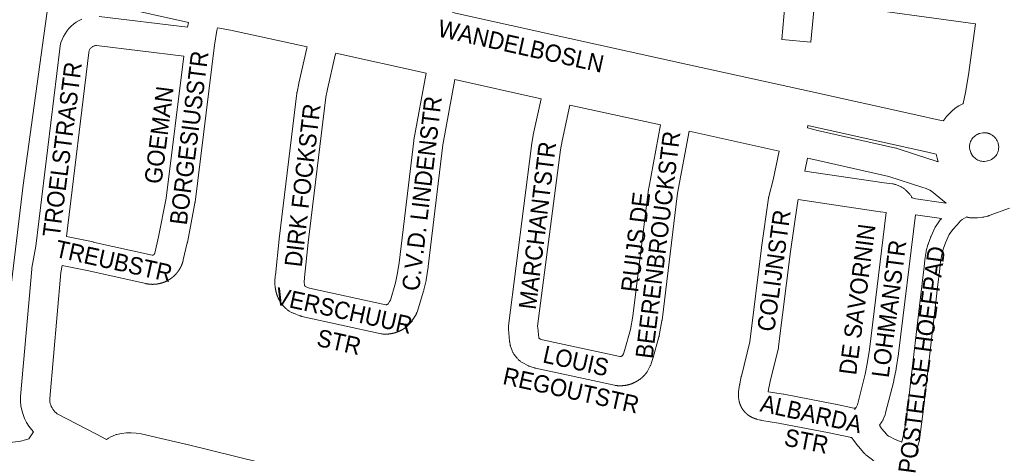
# Model space of a CAD drawing. Header units: metres. Extents: x 123819 to 142731, y 393440 to 405763.
# Tile 118 of 256: x 131731 to 132168, y 397424 to 397616. Entities that reach past the tile are written whole.
import ezdxf
from ezdxf.enums import TextEntityAlignment as Align

# ---------------------------------------------------------------- set-up
doc = ezdxf.new("R2010")
doc.units = ezdxf.units.M
doc.header["$MEASUREMENT"] = 0
for name, color, linetype, lineweight in [('gs-anno-wegen algemeen tekst', 7, 'Continuous', 0), ('gs-knt-aanvullende hoofdweg', 7, 'Continuous', 0), ('gs-knt-fietspaden', 7, 'Continuous', 0), ('gs-knt-wegen algemeen', 7, 'Continuous', 0), ('gs-symb-viaduct', 7, 'Continuous', 0), ('gs-vlk-plantopografie wegen algemeen', 7, 'Continuous', 0)]:
    doc.layers.add(name, color=color, linetype=linetype, lineweight=lineweight)
doc.styles.add('Style-Arial', font='arial.ttf')

# ---------------------------------------------------------------- blocks, each defined once
blk = doc.blocks.new('gg0-viaduct_61')
at = {"layer": 'gs-symb-viaduct', "linetype": 'Continuous'}
blk.add_hatch(color=7, dxfattribs=at).paths.add_polyline_path([(-5.576, -1.689), (-5.8, -1.4), (-4, 0), (4, 0), (5.8, -1.4), (5.576, -1.689), (3.875, -0.366), (-3.875, -0.366)])

msp = doc.modelspace()

# ---------------------------------------------------------------- linework, layer by layer
at = {"layer": 'gs-knt-aanvullende hoofdweg', "color": 7, "linetype": 'Continuous', "flags": 128}
for points in [[(131744.75, 397626.29), (131743.71, 397623.16), (131732.66, 397542.75), (131732.66, 397542.74), (131727.48, 397499.48), (131727.47, 397499.46), (131718.63, 397427.29)], [(131923.38, 397619.43), (131975.49, 397607.94), (132027.66, 397596.44), (132078.31, 397585.28), (132078.32, 397585.28), (132130.42, 397573.74), (132130.45, 397573.74), (132138.32, 397571.97), (132138.34, 397571.97), (132138.34, 397571.97), (132141.36, 397571.29), (132141.54, 397571.57), (132141.7, 397571.8), (132141.88, 397572.06), (132142, 397572.22), (132142.47, 397572.84), (132142.69, 397573.12), (132142.92, 397573.38), (132143.77, 397574.33), (132145.17, 397575.69), (132146.69, 397576.91), (132148.3, 397577.99), (132150.01, 397578.92), (132150.21, 397579)], [(132139.07, 397553.09), (132138.6, 397554.7), (132138.22, 397556.6), (132135.05, 397557.31), (132135.05, 397557.31), (132081.25, 397569.24)], [(132158.4, 397553.36), (132159.04, 397553.31), (132159.69, 397553.32), (132160.33, 397553.39), (132160.96, 397553.52), (132161.58, 397553.7), (132162.18, 397553.93), (132162.76, 397554.22), (132163.31, 397554.55), (132163.57, 397554.74), (132163.58, 397554.75), (132163.65, 397554.81), (132163.7, 397554.85), (132163.76, 397554.91), (132163.82, 397554.96), (132163.89, 397555.02), (132163.93, 397555.07), (132163.99, 397555.13), (132164.06, 397555.2), (132164.83, 397555.98), (132165.14, 397556.45), (132165.34, 397556.83), (132165.57, 397557.36), (132165.74, 397557.91), (132165.87, 397558.47), (132165.92, 397558.91), (132165.93, 397558.96), (132165.97, 397559.9), (132165.94, 397560.39), (132165.87, 397560.75), (132165.79, 397561.18), (132165.75, 397561.34), (132165.66, 397561.56), (132165.39, 397562.14), (132165.27, 397562.41), (132165.25, 397562.45), (132165.24, 397562.46), (132165.23, 397562.48), (132164.97, 397562.96), (132164.65, 397563.44), (132164.29, 397563.9), (132164.25, 397563.94), (132164.19, 397564.01), (132164.13, 397564.07), (132164.08, 397564.12), (132164.04, 397564.16), (132164.03, 397564.18), (132163.95, 397564.25), (132163.89, 397564.31), (132163.86, 397564.34), (132163.79, 397564.4), (132163.73, 397564.46), (132163.67, 397564.51), (132163.61, 397564.56), (132163.54, 397564.62), (132163.48, 397564.67), (132163.42, 397564.72), (132163.01, 397565.03), (132162.54, 397565.29), (132162.47, 397565.33), (132162.41, 397565.36), (132162.34, 397565.39), (132162.26, 397565.44), (132162.18, 397565.47), (132162.11, 397565.5), (132162.03, 397565.54), (132161.98, 397565.56), (132161.9, 397565.59), (132161.81, 397565.63), (132161.73, 397565.66), (132161.68, 397565.68), (132161.59, 397565.71), (132161.51, 397565.74), (132161.44, 397565.76), (132161.36, 397565.79), (132161.3, 397565.81), (132161.21, 397565.83), (132161.16, 397565.85), (132161.13, 397565.85), (132160.82, 397565.93), (132160.78, 397565.94), (132160.73, 397565.95), (132160.69, 397565.95), (132160.12, 397566.04), (132160.1, 397566.04), (132159.5, 397566.07), (132158.96, 397566.05), (132157.58, 397565.78), (132157.4, 397565.72), (132157.32, 397565.69), (132157.26, 397565.67), (132157.19, 397565.64), (132157.11, 397565.61), (132157.03, 397565.58), (132156.96, 397565.55), (132156.89, 397565.52), (132156.81, 397565.48), (132156.74, 397565.45), (132156.67, 397565.42), (132156.59, 397565.38), (132156.52, 397565.34), (132156.46, 397565.31), (132156.37, 397565.26), (132156.31, 397565.23), (132156.24, 397565.19), (132156.17, 397565.15), (132156.11, 397565.11), (132156.02, 397565.05), (132155.97, 397565.02), (132155.9, 397564.97), (132155.83, 397564.93), (132155.78, 397564.89), (132155.7, 397564.83), (132155.63, 397564.78), (132155.59, 397564.75), (132155.51, 397564.69), (132155.44, 397564.63), (132155.39, 397564.59), (132155.32, 397564.53), (132155.32, 397564.53), (132154.69, 397563.95), (132154.31, 397563.57), (132154.02, 397563.17), (132153.72, 397562.67), (132153.47, 397562.15), (132153.26, 397561.61), (132153.11, 397561.09), (132153.1, 397561.04), (132153.03, 397560.49), (132153, 397559.96), (132153, 397559.86), (132153.02, 397559.34), (132153.04, 397559.17), (132153.16, 397558.54), (132153.55, 397557.28), (132153.57, 397557.22), (132153.6, 397557.14), (132153.63, 397557.07), (132153.67, 397556.99), (132153.7, 397556.92), (132153.74, 397556.85), (132153.77, 397556.78), (132153.81, 397556.71), (132153.85, 397556.64), (132153.89, 397556.56), (132153.93, 397556.49), (132153.97, 397556.42), (132153.99, 397556.39), (132154.01, 397556.36), (132154.05, 397556.29), (132154.09, 397556.22), (132154.14, 397556.15), (132154.16, 397556.12), (132154.17, 397556.1), (132154.18, 397556.09), (132154.51, 397555.66), (132154.89, 397555.23), (132155.31, 397554.83), (132155.77, 397554.48), (132156.25, 397554.17), (132156.76, 397553.9), (132157.29, 397553.67), (132157.84, 397553.49), (132158.39, 397553.36), (132158.4, 397553.36), (132158.4, 397553.36)]]:
    msp.add_lwpolyline(points, dxfattribs=at)
at = {"layer": 'gs-knt-fietspaden', "color": 7, "linetype": 'Continuous', "flags": 128}
for points in [[(132117.41, 397431.02), (132119.65, 397429.93), (132119.67, 397429.92), (132122.96, 397428.55), (132124.06, 397433.87), (132124.06, 397433.88), (132125.62, 397444.25), (132125.63, 397444.27), (132126.74, 397454.68), (132126.75, 397454.72), (132130.82, 397489.08), (132130.82, 397489.09), (132130.82, 397489.09), (132131.96, 397499.06), (132132, 397499.36), (132132.65, 397505.07), (132133.11, 397509.49), (132133.12, 397509.6), (132133.14, 397509.71), (132133.73, 397513.25), (132133.76, 397513.42), (132133.8, 397513.58), (132134.54, 397516.3), (132134.58, 397516.45), (132134.63, 397516.59), (132135.78, 397519.74), (132135.83, 397519.88), (132135.89, 397520.01), (132137.77, 397524.07), (132137.84, 397524.22), (132137.92, 397524.37), (132138.01, 397524.51), (132138.11, 397524.65), (132140.02, 397527.3), (132140.11, 397527.43), (132140.21, 397527.54), (132140.5, 397527.89), (132128.99, 397529.57)], [(132151.77, 397528.61), (132149.75, 397527.48), (132148.95, 397526.88), (132147.45, 397525.19), (132145.62, 397523.08), (132144, 397520.82), (132142.32, 397517.19), (132141.28, 397514.33), (132140.63, 397511.92), (132140.08, 397508.66), (132139.63, 397504.33), (132139.63, 397504.29), (132138.97, 397498.55), (132138.97, 397498.54), (132137.79, 397488.28), (132137.79, 397488.27)], [(132137.79, 397488.27), (132132.6, 397443.44)], [(131718.63, 397427.29), (131730.47, 397428.77), (131731.51, 397428.94), (131733.64, 397429.53), (131735.2, 397430.02), (131737.28, 397433.06)]]:
    msp.add_lwpolyline(points, dxfattribs=at)
at = {"layer": 'gs-knt-wegen algemeen', "color": 7, "linetype": 'Continuous', "flags": 128}
for points in [[(132155.61, 397614.46), (132094.85, 397622.77), (132094.62, 397622.81), (132094.55, 397622.82), (132094.54, 397622.82), (132094.38, 397622.85), (132084.23, 397625.01), (132082.57, 397606.39, -0.383995), (132082.56, 397606.38), (132069.61, 397607.54, -0.383994), (132069.6, 397607.55), (132071.4, 397627.78), (132044.13, 397633.84), (132007.72, 397641.88), (132006.48, 397628.05, -0.383994), (132006.47, 397628.05), (131993.52, 397629.2, -0.383994), (131993.52, 397629.21), (131994.9, 397644.71), (131983.97, 397647.12), (131983.97, 397647.13), (131923.18, 397660.62)], [(132093.41, 397445.41), (132101.62, 397443.63), (132102.37, 397443.81, -0.586291), (132102.38, 397443.8), (132101.9, 397443)]]:
    msp.add_lwpolyline(points, format="xyb", dxfattribs=at)
for points in [[(131806.03, 397615.03), (131774.18, 397622.14), (131764.09, 397624.16), (131757.99, 397624.16), (131757.71, 397624.16), (131757.44, 397624.18), (131757.17, 397624.21), (131756.9, 397624.25), (131749.5, 397625.49), (131744.75, 397626.29)], [(131766.35, 397617.77), (131805.64, 397612.99), (131806.03, 397615.03)], [(131737.28, 397433.06), (131736.35, 397434.08), (131735.18, 397435.63), (131734.15, 397437.28), (131733.28, 397439.02), (131732.57, 397440.83), (131732.02, 397442.69), (131731.64, 397444.6), (131731.43, 397446.53), (131731.4, 397448.47), (131731.41, 397448.66), (131731.43, 397448.85), (131736.45, 397505.39), (131736.48, 397505.67), (131736.52, 397505.94), (131738.23, 397515.71), (131748.84, 397603.3), (131749.07, 397604.73), (131749.43, 397606.12), (131749.91, 397607.48), (131750.51, 397608.79), (131751.21, 397610.04), (131752.03, 397611.23), (131752.94, 397612.35), (131753.95, 397613.37), (131755.04, 397614.31), (131756.21, 397615.15), (131757.45, 397615.88), (131758.75, 397616.5)], [(132150.21, 397579), (132151.19, 397583.93), (132152.61, 397591.74), (132155.61, 397614.46)], [(131818.93, 397612.75), (131818.58, 397611.56), (131817.69, 397604.95)], [(131858.76, 397604.18), (131824.73, 397611.64), (131818.93, 397612.75)], [(131803.96, 397600.08), (131765.13, 397604.81), (131764.82, 397604.78), (131764.52, 397604.73), (131764.22, 397604.66), (131763.92, 397604.55), (131763.64, 397604.43), (131763.37, 397604.27), (131763.12, 397604.1), (131762.88, 397603.9), (131762.66, 397603.68), (131762.46, 397603.44), (131762.28, 397603.19), (131762.13, 397602.92), (131762, 397602.64), (131761.89, 397602.34), (131761.81, 397602.04), (131761.76, 397601.74), (131751.85, 397519.93)], [(131817.69, 397604.92), (131808.97, 397535.21), (131808.94, 397535), (131808.9, 397534.8), (131805.55, 397517.29), (131805.5, 397517.06), (131803.77, 397509.54)], [(131817.69, 397604.95), (131817.69, 397604.95), (131817.69, 397604.94)], [(131817.69, 397604.95), (131817.69, 397604.95), (131817.69, 397604.94)], [(131817.69, 397604.94), (131817.69, 397604.92)], [(131844.62, 397502.43), (131844.64, 397502.72), (131846.28, 397518.73), (131846.29, 397518.86), (131854.23, 397583.65), (131854.26, 397583.89), (131854.31, 397584.13), (131855.08, 397587.99), (131855.11, 397588.15), (131858.61, 397603.62), (131858.69, 397603.93), (131858.76, 397604.18)], [(131871.5, 397601.38), (131871.28, 397600.59), (131867.83, 397585.36), (131867.12, 397581.82), (131859.22, 397517.34), (131857.62, 397501.7)], [(131911.58, 397592.52), (131871.5, 397601.38)], [(131791.08, 397512.46), (131792.78, 397519.86), (131796.08, 397537.04), (131803.96, 397600.08)], [(131895.81, 397491.67), (131898, 397499.3), (131898.82, 397503.02), (131899.68, 397508.22), (131906.11, 397562.44), (131906.13, 397562.64), (131906.17, 397562.84), (131911.58, 397592.52)], [(131924.3, 397589.7), (131919.01, 397560.7), (131912.59, 397506.54), (131912.55, 397506.25), (131911.64, 397500.73), (131911.61, 397500.55), (131911.58, 397500.38), (131910.65, 397496.21), (131910.59, 397495.94), (131910.51, 397495.66), (131907.57, 397486.31)], [(131962.78, 397581.16), (131924.3, 397589.7)], [(131948.18, 397478.77), (131948.17, 397478.85), (131948.16, 397479.01), (131948.15, 397479.17), (131948.15, 397479.33), (131948.15, 397479.49), (131948.16, 397479.65), (131948.16, 397479.81), (131948.18, 397479.97), (131948.2, 397480.21), (131958.39, 397560.25), (131958.43, 397560.53), (131959.17, 397564.84), (131959.23, 397565.15), (131962.78, 397581.16)], [(131975.49, 397578.35), (131971.98, 397562.48), (131971.29, 397558.47), (131961.14, 397480.01)], [(132015.75, 397569.5), (131975.49, 397578.35)], [(131999.89, 397469.77), (132002.44, 397478.62), (132003.5, 397484.56), (132010.42, 397540.97), (132010.45, 397541.17), (132010.49, 397541.38), (132015.75, 397569.5)], [(132028.47, 397566.69), (132023.32, 397539.18), (132016.41, 397482.79), (132016.38, 397482.62), (132016.35, 397482.44), (132015.2, 397476), (132015.16, 397475.78), (132015.11, 397475.56), (132015.05, 397475.34), (132012.4, 397466.16)], [(132068.43, 397557.84), (132028.47, 397566.69)], [(132081.25, 397569.24), (132080.99, 397568.2), (132085.44, 397567.1), (132120.34, 397559.24), (132120.63, 397559.17), (132120.92, 397559.08), (132135.86, 397554.23), (132135.93, 397554.21), (132138.2, 397553.44), (132138.48, 397553.34), (132138.75, 397553.23), (132139.07, 397553.09)], [(132051.67, 397457.88), (132055.35, 397473.1), (132060.64, 397514.91), (132060.65, 397514.99), (132063.7, 397536.99), (132063.74, 397537.24), (132063.79, 397537.49), (132063.85, 397537.74), (132065.78, 397545.09), (132068.43, 397557.84)], [(132081.09, 397554.76), (132079.9, 397549.04)], [(132142.6, 397534.69), (132136.09, 397540.03), (132135.41, 397540.47), (132133.76, 397541.2), (132131.8, 397541.86), (132117.19, 397546.6), (132082.51, 397554.41), (132082.38, 397554.44), (132081.09, 397554.76)], [(132079.9, 397549.04), (132115.12, 397543.84), (132118.77, 397543.38), (132119.08, 397543.34), (132119.39, 397543.27), (132119.69, 397543.2), (132119.99, 397543.11), (132120.29, 397543), (132120.58, 397542.88), (132122.57, 397542), (132122.84, 397541.88), (132123.11, 397541.74), (132123.36, 397541.59), (132123.61, 397541.43), (132123.85, 397541.26), (132124.09, 397541.07), (132124.31, 397540.88), (132124.53, 397540.67), (132126.08, 397539.14), (132126.28, 397538.93), (132126.48, 397538.71), (132126.67, 397538.47)], [(132076.94, 397536.31), (132076.55, 397534.82), (132073.55, 397513.24), (132068.22, 397471.11), (132068.18, 397470.87), (132068.14, 397470.63), (132068.09, 397470.39), (132064.35, 397454.92), (132064.32, 397454.82)], [(132101.9, 397443), (132102.58, 397443.94), (132102.99, 397444.5), (132103.22, 397445.09), (132106.65, 397458.72), (132107.57, 397463.36), (132108.51, 397469.67), (132116, 397530.56), (132115.99, 397530.61), (132113.43, 397530.93), (132113.29, 397530.95), (132076.94, 397536.31)], [(132126.67, 397538.47), (132126.84, 397538.23), (132127.01, 397537.98), (132127.16, 397537.73), (132127.3, 397537.47), (132127.43, 397537.2), (132127.5, 397537.05)], [(132170.76, 397532.57), (132161.73, 397529.22), (132161.53, 397529.15), (132161.33, 397529.09), (132161.12, 397529.03), (132159.61, 397528.64), (132159.33, 397528.57), (132159.04, 397528.51), (132158.75, 397528.47), (132156.59, 397528.21), (132156.58, 397528.21), (132156.34, 397528.19), (132156.27, 397528.18), (132155.95, 397528.17), (132155.64, 397528.17), (132153.84, 397528.21), (132153.53, 397528.23), (132153.52, 397528.23), (132153.21, 397528.26), (132153.2, 397528.26), (132152.89, 397528.31), (132152.88, 397528.31), (132152.58, 397528.37), (132152.57, 397528.37), (132152.27, 397528.45), (132152.26, 397528.45), (132151.96, 397528.54), (132151.95, 397528.54), (132151.77, 397528.61)], [(132128.99, 397529.57), (132128.99, 397529.56), (132121.42, 397468), (132121.4, 397467.83), (132120.42, 397461.29), (132120.37, 397461), (132119.4, 397456.04), (132119.36, 397455.87), (132119.32, 397455.71), (132115.75, 397441.52), (132115.68, 397441.26), (132115.6, 397441), (132115.5, 397440.74), (132114.82, 397438.99), (132114.71, 397438.73), (132114.59, 397438.48), (132114.46, 397438.23), (132114.33, 397437.99), (132114.18, 397437.75), (132114.02, 397437.53), (132112.99, 397436.12)], [(131751.85, 397519.93), (131763.65, 397517.5), (131763.75, 397517.49), (131789.9, 397511.71), (131789.92, 397511.71), (131789.95, 397511.71), (131789.97, 397511.7), (131789.99, 397511.7), (131790.02, 397511.7), (131790.04, 397511.69), (131790.07, 397511.69), (131790.09, 397511.69)], [(131803.76, 397509.53), (131803.75, 397509.45), (131803.73, 397509.37), (131803.7, 397509.28), (131803.68, 397509.2), (131803.66, 397509.12), (131803.64, 397509.03), (131803.62, 397508.95), (131803.6, 397508.87), (131803.57, 397508.79), (131803.55, 397508.71), (131803.52, 397508.62), (131803.5, 397508.54), (131803.47, 397508.46), (131803.45, 397508.38), (131803.42, 397508.3), (131803.39, 397508.22), (131803.37, 397508.14), (131803.34, 397508.06), (131803.31, 397507.97), (131803.28, 397507.89), (131803.25, 397507.81), (131803.22, 397507.73), (131803.19, 397507.65), (131803.16, 397507.58), (131803.13, 397507.5), (131803.1, 397507.42), (131803.06, 397507.34), (131803.03, 397507.26), (131803, 397507.18), (131802.96, 397507.1), (131802.93, 397507.02), (131802.9, 397506.95), (131802.86, 397506.87), (131802.82, 397506.79), (131802.79, 397506.71), (131802.75, 397506.63), (131802.71, 397506.56), (131802.68, 397506.48), (131802.64, 397506.4), (131802.6, 397506.33), (131802.56, 397506.25), (131802.52, 397506.18), (131802.48, 397506.1), (131802.44, 397506.03), (131802.4, 397505.95), (131802.36, 397505.88), (131802.32, 397505.8), (131802.28, 397505.73), (131802.23, 397505.65), (131802.19, 397505.58), (131802.15, 397505.51), (131802.1, 397505.43), (131802.06, 397505.36), (131802.01, 397505.29), (131801.97, 397505.21), (131801.92, 397505.14), (131801.88, 397505.07), (131801.83, 397505), (131801.78, 397504.93), (131801.73, 397504.86), (131801.69, 397504.79), (131801.64, 397504.72), (131801.59, 397504.65), (131801.54, 397504.58), (131801.49, 397504.51), (131801.44, 397504.44), (131801.39, 397504.37), (131801.34, 397504.3), (131801.29, 397504.23), (131801.24, 397504.16), (131801.18, 397504.1), (131801.13, 397504.03), (131801.08, 397503.96), (131801.02, 397503.9), (131800.97, 397503.83), (131800.92, 397503.76), (131800.86, 397503.7), (131800.81, 397503.63), (131800.75, 397503.57), (131800.7, 397503.5), (131800.64, 397503.44), (131800.58, 397503.37), (131800.53, 397503.31), (131800.47, 397503.25), (131800.41, 397503.18), (131800.35, 397503.12), (131800.29, 397503.06), (131800.24, 397503), (131800.18, 397502.94), (131800.12, 397502.87), (131800.06, 397502.81), (131800, 397502.75), (131799.94, 397502.69), (131799.87, 397502.63), (131799.81, 397502.57), (131799.75, 397502.52), (131799.69, 397502.46), (131799.63, 397502.4), (131799.56, 397502.34), (131799.5, 397502.28), (131799.44, 397502.23), (131799.37, 397502.17), (131799.31, 397502.11), (131799.25, 397502.06), (131799.18, 397502), (131799.11, 397501.95), (131799.05, 397501.89), (131798.98, 397501.84), (131798.92, 397501.78), (131798.85, 397501.73), (131798.78, 397501.68), (131798.72, 397501.63), (131798.65, 397501.57), (131798.58, 397501.52), (131798.51, 397501.47), (131798.44, 397501.42), (131798.37, 397501.37), (131798.31, 397501.32), (131798.24, 397501.27), (131798.17, 397501.22), (131798.1, 397501.17), (131798.03, 397501.12), (131797.96, 397501.07), (131797.88, 397501.03), (131797.81, 397500.98), (131797.74, 397500.93), (131797.67, 397500.89), (131797.6, 397500.84), (131797.53, 397500.79), (131797.45, 397500.75), (131797.38, 397500.71), (131797.31, 397500.66), (131797.23, 397500.62), (131797.16, 397500.57), (131797.09, 397500.53), (131797.01, 397500.49), (131796.94, 397500.45), (131796.86, 397500.41), (131796.79, 397500.37), (131796.71, 397500.32), (131796.64, 397500.28), (131796.56, 397500.24), (131796.48, 397500.21), (131796.41, 397500.17), (131796.33, 397500.13), (131796.26, 397500.09), (131796.18, 397500.05), (131796.1, 397500.02), (131796.02, 397499.98), (131795.95, 397499.95), (131795.87, 397499.91), (131795.79, 397499.88), (131795.71, 397499.84), (131795.64, 397499.81), (131795.56, 397499.77), (131795.48, 397499.74), (131795.4, 397499.71), (131795.32, 397499.68), (131795.24, 397499.64), (131795.16, 397499.61), (131795.08, 397499.58), (131795, 397499.55), (131794.92, 397499.52), (131794.84, 397499.49), (131794.76, 397499.47), (131794.68, 397499.44), (131794.6, 397499.41), (131794.52, 397499.38), (131794.44, 397499.36), (131794.36, 397499.33), (131794.27, 397499.3), (131794.19, 397499.28), (131794.11, 397499.25), (131794.03, 397499.23), (131793.95, 397499.21), (131793.86, 397499.18), (131793.78, 397499.16), (131793.7, 397499.14), (131793.62, 397499.12), (131793.53, 397499.1), (131793.45, 397499.08), (131793.37, 397499.06), (131793.28, 397499.04), (131793.2, 397499.02), (131793.12, 397499), (131793.04, 397498.98), (131792.95, 397498.96), (131792.87, 397498.95), (131792.78, 397498.93), (131792.7, 397498.91), (131792.62, 397498.9), (131792.53, 397498.88), (131792.45, 397498.87), (131792.36, 397498.85), (131792.28, 397498.84), (131792.19, 397498.83), (131792.11, 397498.82), (131792.02, 397498.8), (131791.94, 397498.79), (131791.86, 397498.78), (131791.77, 397498.77), (131791.69, 397498.76), (131791.6, 397498.75), (131791.52, 397498.74), (131791.43, 397498.73), (131791.35, 397498.73), (131791.26, 397498.72), (131791.18, 397498.71), (131791.09, 397498.71), (131791.01, 397498.7), (131790.92, 397498.7), (131790.84, 397498.69), (131790.75, 397498.69), (131790.66, 397498.68), (131790.58, 397498.68), (131790.49, 397498.68), (131790.41, 397498.68), (131790.32, 397498.67), (131790.24, 397498.67), (131790.15, 397498.67), (131790.07, 397498.67), (131789.98, 397498.67), (131789.9, 397498.67), (131789.81, 397498.68), (131789.73, 397498.68), (131789.64, 397498.68), (131789.56, 397498.68), (131789.47, 397498.69), (131789.38, 397498.69), (131789.3, 397498.7), (131789.21, 397498.7), (131789.13, 397498.71), (131789.04, 397498.71), (131788.96, 397498.72), (131788.87, 397498.73), (131788.79, 397498.73), (131788.7, 397498.74), (131788.62, 397498.75), (131788.53, 397498.76), (131788.45, 397498.77), (131788.36, 397498.78), (131788.28, 397498.79), (131788.19, 397498.8), (131788.11, 397498.82), (131788.02, 397498.83), (131787.94, 397498.84), (131787.86, 397498.85), (131787.77, 397498.87), (131787.69, 397498.88), (131787.6, 397498.9), (131787.52, 397498.91), (131787.44, 397498.93), (131787.35, 397498.95), (131787.27, 397498.96), (131787.18, 397498.98), (131787.1, 397499), (131787.1, 397499), (131760.99, 397504.76), (131749.93, 397507.03)], [(131790.09, 397511.69), (131790.11, 397511.69), (131790.14, 397511.69), (131790.16, 397511.69), (131790.19, 397511.69), (131790.21, 397511.7), (131790.23, 397511.7), (131790.26, 397511.7), (131790.28, 397511.71), (131790.31, 397511.71), (131790.33, 397511.72), (131790.35, 397511.72), (131790.38, 397511.73), (131790.4, 397511.74), (131790.42, 397511.74), (131790.45, 397511.75), (131790.47, 397511.76), (131790.49, 397511.77), (131790.51, 397511.78), (131790.54, 397511.79), (131790.56, 397511.8), (131790.58, 397511.81), (131790.6, 397511.82), (131790.62, 397511.83), (131790.64, 397511.85), (131790.66, 397511.86), (131790.68, 397511.87), (131790.7, 397511.89), (131790.72, 397511.9), (131790.74, 397511.92), (131790.76, 397511.93), (131790.78, 397511.95), (131790.79, 397511.96), (131790.81, 397511.98), (131790.83, 397512), (131790.84, 397512.02), (131790.86, 397512.03), (131790.88, 397512.05), (131790.89, 397512.07), (131790.91, 397512.09), (131790.92, 397512.11), (131790.93, 397512.13), (131790.95, 397512.15), (131790.96, 397512.17), (131790.97, 397512.19), (131790.98, 397512.21), (131791, 397512.23), (131791.01, 397512.25), (131791.02, 397512.28), (131791.03, 397512.3), (131791.03, 397512.32), (131791.04, 397512.34), (131791.05, 397512.37), (131791.06, 397512.39), (131791.07, 397512.41), (131791.07, 397512.44), (131791.08, 397512.46)], [(131791.08, 397512.46), (131791.08, 397512.46), (131791.08, 397512.46)], [(131791.08, 397512.46), (131791.08, 397512.46), (131791.08, 397512.46)], [(131803.77, 397509.54), (131803.77, 397509.53), (131803.76, 397509.53)], [(131803.77, 397509.54), (131803.77, 397509.53), (131803.76, 397509.53)], [(131749.93, 397507.03), (131749.39, 397503.97), (131744.42, 397447.92), (131744.44, 397447.2), (131744.52, 397446.48), (131744.67, 397445.78), (131744.87, 397445.09), (131745.13, 397444.42), (131745.44, 397443.77), (131745.81, 397443.15), (131746.24, 397442.57), (131746.7, 397442.02), (131747.22, 397441.51), (131747.77, 397441.06), (131764.84, 397432.25), (131764.97, 397432.18), (131769.63, 397429.65), (131770.55, 397430.31), (131771.54, 397430.89), (131772.56, 397431.4), (131773.63, 397431.83), (131773.9, 397431.92), (131774.19, 397432), (131776.32, 397432.44), (131778.48, 397432.69), (131780.65, 397432.73), (131782.82, 397432.56), (131784.97, 397432.2), (131785.02, 397432.19), (131804.73, 397427.7), (131804.86, 397427.67), (131849.89, 397416.48)], [(131907.56, 397486.3), (131907.56, 397486.28), (131907.51, 397486.13), (131907.46, 397485.99), (131907.4, 397485.84), (131907.34, 397485.69), (131907.27, 397485.55), (131907.21, 397485.41), (131907.14, 397485.27), (131907.06, 397485.13), (131906.99, 397484.99), (131906.9, 397484.84), (131905.49, 397482.56), (131905.35, 397482.34), (131905.2, 397482.13), (131905.04, 397481.92), (131904.87, 397481.72), (131904.8, 397481.63), (131904.73, 397481.55), (131904.66, 397481.47), (131904.58, 397481.39), (131904.51, 397481.31), (131904.44, 397481.23), (131904.36, 397481.16), (131904.29, 397481.08), (131904.21, 397481), (131904.13, 397480.93), (131904.06, 397480.85), (131903.98, 397480.77), (131903.9, 397480.7), (131903.82, 397480.62), (131903.75, 397480.55), (131903.67, 397480.48), (131903.59, 397480.4), (131903.51, 397480.33), (131903.42, 397480.26), (131903.34, 397480.19), (131903.26, 397480.12), (131903.18, 397480.05), (131903.1, 397479.98), (131903.01, 397479.91), (131902.93, 397479.84), (131902.84, 397479.78), (131902.76, 397479.71), (131902.67, 397479.64), (131902.59, 397479.58), (131902.5, 397479.51), (131902.42, 397479.45), (131902.33, 397479.39), (131902.24, 397479.32), (131902.15, 397479.26), (131902.06, 397479.2), (131901.98, 397479.14), (131901.89, 397479.08), (131901.8, 397479.02), (131901.7, 397478.96), (131901.61, 397478.9), (131901.52, 397478.84), (131901.43, 397478.78), (131901.34, 397478.73), (131901.25, 397478.67), (131901.15, 397478.62), (131901.06, 397478.56), (131900.97, 397478.51), (131900.87, 397478.46), (131900.78, 397478.4), (131900.68, 397478.35), (131900.59, 397478.3), (131900.49, 397478.25), (131900.4, 397478.2), (131900.3, 397478.15), (131900.21, 397478.1), (131900.11, 397478.05), (131900.01, 397478.01), (131899.91, 397477.96), (131899.82, 397477.92), (131899.72, 397477.87), (131899.62, 397477.83), (131899.52, 397477.78), (131899.42, 397477.74), (131899.32, 397477.7), (131899.22, 397477.66), (131899.12, 397477.62), (131899.02, 397477.58), (131898.92, 397477.54), (131898.82, 397477.5), (131898.72, 397477.46), (131898.62, 397477.42), (131898.52, 397477.39), (131898.41, 397477.35), (131898.31, 397477.32), (131898.21, 397477.28), (131898.11, 397477.25), (131898, 397477.22), (131897.9, 397477.19), (131897.8, 397477.15), (131897.69, 397477.12), (131897.59, 397477.09), (131897.49, 397477.07), (131897.38, 397477.04), (131897.28, 397477.01), (131897.17, 397476.98), (131897.07, 397476.96), (131896.96, 397476.93), (131896.86, 397476.91), (131896.75, 397476.89), (131896.65, 397476.86), (131896.54, 397476.84), (131896.44, 397476.82), (131896.33, 397476.8), (131896.22, 397476.78), (131896.12, 397476.76), (131896.01, 397476.74), (131895.9, 397476.72), (131895.8, 397476.71), (131895.69, 397476.69), (131895.58, 397476.68), (131895.48, 397476.66), (131895.37, 397476.65), (131895.26, 397476.63), (131895.15, 397476.62), (131895.05, 397476.61), (131894.94, 397476.6), (131894.83, 397476.59), (131894.72, 397476.58), (131894.62, 397476.57), (131894.51, 397476.57), (131894.4, 397476.56), (131894.29, 397476.55), (131894.19, 397476.55), (131894.08, 397476.54), (131893.97, 397476.54), (131893.86, 397476.54), (131893.75, 397476.54), (131893.65, 397476.54), (131893.54, 397476.53), (131893.43, 397476.53), (131893.32, 397476.54), (131893.21, 397476.54), (131893.11, 397476.54), (131893, 397476.54), (131892.89, 397476.55), (131892.78, 397476.55), (131892.67, 397476.56), (131892.57, 397476.57), (131892.32, 397476.59), (131892.08, 397476.62), (131891.83, 397476.65), (131891.59, 397476.7), (131856.48, 397484.41), (131856.24, 397484.47), (131855.99, 397484.54), (131855.75, 397484.61), (131855.52, 397484.7), (131852.72, 397485.79), (131852.49, 397485.88), (131852.26, 397485.99), (131852.03, 397486.1), (131851.81, 397486.23), (131850.8, 397486.81), (131850.58, 397486.95), (131850.36, 397487.09), (131850.14, 397487.25), (131849.94, 397487.41), (131849.87, 397487.47), (131849.8, 397487.52), (131849.73, 397487.58), (131849.67, 397487.64), (131849.6, 397487.69), (131849.54, 397487.75), (131849.47, 397487.81), (131849.41, 397487.87), (131849.34, 397487.93), (131849.28, 397487.99), (131849.21, 397488.04), (131849.15, 397488.1), (131849.09, 397488.16), (131849.03, 397488.23), (131848.96, 397488.29), (131848.9, 397488.35), (131848.84, 397488.41), (131848.78, 397488.47), (131848.72, 397488.53), (131848.66, 397488.6), (131848.6, 397488.66), (131848.54, 397488.72), (131848.48, 397488.79), (131848.42, 397488.85), (131848.36, 397488.91), (131848.3, 397488.98), (131848.24, 397489.04), (131848.19, 397489.11), (131848.13, 397489.18), (131848.07, 397489.24), (131848.02, 397489.31), (131847.96, 397489.37), (131847.9, 397489.44), (131847.85, 397489.51), (131847.79, 397489.58), (131847.74, 397489.64), (131847.69, 397489.71), (131847.63, 397489.78), (131847.58, 397489.85), (131847.53, 397489.92), (131847.47, 397489.99), (131847.42, 397490.06), (131847.37, 397490.13), (131847.32, 397490.2), (131847.27, 397490.27), (131847.22, 397490.34), (131847.17, 397490.42), (131847.12, 397490.49), (131847.07, 397490.56), (131847.02, 397490.63), (131846.97, 397490.7), (131846.93, 397490.78), (131846.88, 397490.85), (131846.83, 397490.92), (131846.78, 397491), (131846.74, 397491.07), (131846.69, 397491.14), (131846.65, 397491.22), (131846.6, 397491.29), (131846.56, 397491.37), (131846.52, 397491.44), (131846.47, 397491.52), (131846.43, 397491.6), (131846.39, 397491.67), (131846.34, 397491.75), (131846.3, 397491.83), (131846.26, 397491.9), (131846.22, 397491.98), (131846.18, 397492.06), (131846.14, 397492.13), (131846.1, 397492.21), (131846.06, 397492.29), (131846.02, 397492.37), (131845.99, 397492.45), (131845.95, 397492.53), (131845.91, 397492.6), (131845.88, 397492.68), (131845.84, 397492.76), (131845.8, 397492.84), (131845.77, 397492.92), (131845.73, 397493), (131845.7, 397493.08), (131845.67, 397493.16), (131845.63, 397493.24), (131845.6, 397493.32), (131845.57, 397493.4), (131845.54, 397493.49), (131845.5, 397493.57), (131845.47, 397493.65), (131845.44, 397493.73), (131845.41, 397493.81), (131845.38, 397493.89), (131845.35, 397493.98), (131845.33, 397494.06), (131845.3, 397494.14), (131845.27, 397494.22), (131845.24, 397494.31), (131845.22, 397494.39), (131845.19, 397494.47), (131845.17, 397494.56), (131845.14, 397494.64), (131845.12, 397494.72), (131845.09, 397494.81), (131845.07, 397494.89), (131845.05, 397494.97), (131845.02, 397495.06), (131845, 397495.14), (131844.98, 397495.23), (131844.96, 397495.31), (131844.94, 397495.4), (131844.92, 397495.48), (131844.9, 397495.57), (131844.88, 397495.65), (131844.86, 397495.74), (131844.84, 397495.82), (131844.82, 397495.91), (131844.81, 397495.99), (131844.79, 397496.08), (131844.77, 397496.16), (131844.76, 397496.25), (131844.74, 397496.34), (131844.73, 397496.42), (131844.72, 397496.51), (131844.7, 397496.59), (131844.69, 397496.68), (131844.68, 397496.77), (131844.66, 397496.85), (131844.65, 397496.94), (131844.63, 397497.11), (131844.62, 397497.28), (131844.49, 397499), (131844.47, 397499.29), (131844.47, 397499.58), (131844.48, 397499.87), (131844.62, 397502.43)], [(131844.62, 397502.43), (131844.62, 397502.43), (131844.62, 397502.43)], [(131844.62, 397502.43), (131844.62, 397502.43), (131844.62, 397502.43)], [(131857.62, 397501.69), (131857.61, 397501.55), (131857.5, 397499.57), (131857.58, 397498.52), (131857.59, 397498.49), (131857.59, 397498.46), (131857.6, 397498.43), (131857.61, 397498.41), (131857.61, 397498.38), (131857.62, 397498.35), (131857.63, 397498.33), (131857.64, 397498.3), (131857.64, 397498.27), (131857.65, 397498.25), (131857.66, 397498.22), (131857.67, 397498.2), (131857.68, 397498.17), (131857.69, 397498.15), (131857.71, 397498.12), (131857.72, 397498.1), (131857.73, 397498.07), (131857.74, 397498.05), (131857.75, 397498.02), (131857.77, 397498), (131857.78, 397497.97), (131857.79, 397497.95), (131857.81, 397497.92), (131857.82, 397497.9), (131857.84, 397497.88), (131857.85, 397497.85), (131857.87, 397497.83), (131857.89, 397497.81), (131857.9, 397497.79), (131857.92, 397497.76), (131857.94, 397497.74), (131857.95, 397497.72), (131859.77, 397497.02), (131893.72, 397489.56), (131893.76, 397489.57), (131893.8, 397489.57), (131893.83, 397489.58), (131893.87, 397489.58), (131893.9, 397489.59), (131893.94, 397489.6), (131893.97, 397489.61), (131894.01, 397489.61), (131894.05, 397489.62), (131894.08, 397489.63), (131894.11, 397489.64), (131894.15, 397489.65), (131894.18, 397489.67), (131894.22, 397489.68), (131894.25, 397489.69), (131894.29, 397489.7), (131894.32, 397489.72), (131894.35, 397489.73), (131894.39, 397489.75), (131894.42, 397489.77), (131894.45, 397489.78), (131894.48, 397489.8), (131894.51, 397489.82), (131894.55, 397489.84), (131894.58, 397489.85), (131894.61, 397489.87), (131894.64, 397489.89), (131894.67, 397489.91), (131894.7, 397489.94), (131894.73, 397489.96), (131894.76, 397489.98), (131894.78, 397490), (131895.39, 397490.98), (131895.81, 397491.67)], [(131857.62, 397501.7), (131857.62, 397501.69), (131857.62, 397501.69)], [(131857.62, 397501.7), (131857.62, 397501.69), (131857.62, 397501.69)], [(131895.81, 397491.67), (131895.81, 397491.67)], [(131895.81, 397491.67), (131895.81, 397491.67)], [(131907.57, 397486.31), (131907.56, 397486.3)], [(131907.57, 397486.31), (131907.56, 397486.3)], [(131907.56, 397486.3), (131907.56, 397486.3), (131907.56, 397486.3)], [(131948.18, 397478.76), (131948.18, 397478.77), (131948.18, 397478.77)], [(131948.18, 397478.76), (131948.18, 397478.77), (131948.18, 397478.77)], [(132012.4, 397466.16), (132011.63, 397463.49), (132011.54, 397463.2), (132011.44, 397462.92), (132011.33, 397462.65), (132011.2, 397462.38), (132011.06, 397462.12), (132009.89, 397460.03), (132009.76, 397459.81), (132009.62, 397459.59), (132009.48, 397459.38), (132009.32, 397459.17), (132009.25, 397459.08), (132009.17, 397458.98), (132009.1, 397458.89), (132009.02, 397458.8), (132008.94, 397458.71), (132008.87, 397458.62), (132008.79, 397458.53), (132008.71, 397458.44), (132008.63, 397458.35), (132008.55, 397458.27), (132008.47, 397458.18), (132008.38, 397458.09), (132008.3, 397458.01), (132008.22, 397457.92), (132008.13, 397457.84), (132008.05, 397457.76), (132007.96, 397457.67), (132007.88, 397457.59), (132007.79, 397457.51), (132007.7, 397457.43), (132007.62, 397457.35), (132007.53, 397457.27), (132007.44, 397457.19), (132007.35, 397457.11), (132007.26, 397457.04), (132007.17, 397456.96), (132007.07, 397456.88), (132006.98, 397456.81), (132006.89, 397456.74), (132006.79, 397456.66), (132006.7, 397456.59), (132006.61, 397456.52), (132006.51, 397456.45), (132006.41, 397456.38), (132006.32, 397456.31), (132006.22, 397456.24), (132006.12, 397456.17), (132006.02, 397456.1), (132005.92, 397456.04), (132005.83, 397455.97), (132005.73, 397455.91), (132005.63, 397455.84), (132005.52, 397455.78), (132005.42, 397455.72), (132005.32, 397455.66), (132005.22, 397455.6), (132005.12, 397455.54), (132005.01, 397455.48), (132004.91, 397455.42), (132004.8, 397455.36), (132004.7, 397455.31), (132004.6, 397455.25), (132004.49, 397455.2), (132004.38, 397455.14), (132004.28, 397455.09), (132004.17, 397455.04), (132004.06, 397454.99), (132003.95, 397454.94), (132003.85, 397454.89), (132003.74, 397454.84), (132003.63, 397454.79), (132003.52, 397454.74), (132003.41, 397454.7), (132003.3, 397454.65), (132003.19, 397454.61), (132003.08, 397454.57), (132002.97, 397454.52), (132002.86, 397454.48), (132002.74, 397454.44), (132002.63, 397454.4), (132002.52, 397454.36), (132002.41, 397454.33), (132002.29, 397454.29), (132002.18, 397454.25), (132002.07, 397454.22), (132001.95, 397454.18), (132001.84, 397454.15), (132001.72, 397454.12), (132001.61, 397454.09), (132001.49, 397454.06), (132001.38, 397454.03), (132001.26, 397454), (132001.15, 397453.97), (132001.03, 397453.94), (132000.92, 397453.92), (132000.8, 397453.89), (132000.68, 397453.87), (132000.57, 397453.85), (132000.45, 397453.82), (132000.33, 397453.8), (132000.21, 397453.78), (132000.1, 397453.76), (131999.98, 397453.75), (131999.86, 397453.73), (131999.74, 397453.71), (131999.63, 397453.7), (131999.51, 397453.68), (131999.39, 397453.67), (131999.27, 397453.66), (131999.15, 397453.65), (131999.03, 397453.64), (131998.92, 397453.63), (131998.8, 397453.62), (131998.68, 397453.61), (131998.56, 397453.6), (131998.44, 397453.6), (131998.32, 397453.59), (131998.2, 397453.59), (131998.08, 397453.59), (131997.96, 397453.58), (131997.85, 397453.58), (131997.73, 397453.58), (131997.61, 397453.59), (131997.49, 397453.59), (131997.37, 397453.59), (131997.25, 397453.59), (131997.13, 397453.6), (131997.01, 397453.61), (131996.89, 397453.61), (131996.78, 397453.62), (131996.66, 397453.63), (131996.54, 397453.64), (131996.42, 397453.65), (131996.3, 397453.66), (131996.18, 397453.67), (131996.07, 397453.69), (131995.95, 397453.7), (131995.83, 397453.72), (131995.58, 397453.76), (131995.33, 397453.81), (131960.26, 397461.41), (131960.05, 397461.46), (131959.84, 397461.51), (131959.63, 397461.58), (131957.82, 397462.16), (131957.56, 397462.26), (131957.3, 397462.36), (131957.04, 397462.47), (131956.79, 397462.6), (131954.53, 397463.8), (131954.25, 397463.95), (131953.99, 397464.12), (131953.73, 397464.3), (131953.47, 397464.49), (131953.23, 397464.7), (131952.68, 397465.19), (131952.47, 397465.39), (131952.27, 397465.59), (131952.08, 397465.8), (131951.9, 397466.02), (131950.79, 397467.43), (131950.62, 397467.66), (131950.45, 397467.91), (131950.29, 397468.16), (131950.15, 397468.42), (131950.02, 397468.68), (131949.9, 397468.95), (131949.79, 397469.23), (131949.25, 397470.72), (131949.15, 397470.99), (131949.08, 397471.27), (131949.01, 397471.54), (131948.95, 397471.82), (131948.76, 397472.93), (131948.72, 397473.19), (131948.69, 397473.44), (131948.18, 397478.76)], [(131961.14, 397480.01), (131961.14, 397480.01), (131961.14, 397480)], [(131961.14, 397480.01), (131961.14, 397480.01), (131961.14, 397480)], [(131961.14, 397480), (131961.21, 397479.29), (131961.63, 397474.93), (131961.66, 397474.76), (131962.38, 397474.37), (131963.34, 397474.06), (131997.74, 397466.61), (131997.78, 397466.6)], [(131997.78, 397466.6), (131997.82, 397466.6), (131997.85, 397466.6), (131997.89, 397466.61), (131997.93, 397466.61), (131997.97, 397466.61), (131998.01, 397466.62), (131998.05, 397466.62), (131998.08, 397466.63), (131998.12, 397466.63), (131998.16, 397466.64), (131998.2, 397466.65), (131998.23, 397466.66), (131998.27, 397466.67), (131998.31, 397466.68), (131998.34, 397466.7), (131998.38, 397466.71), (131998.42, 397466.72), (131998.45, 397466.74), (131998.49, 397466.75), (131998.52, 397466.77), (131998.56, 397466.79), (131998.59, 397466.8), (131998.62, 397466.82), (131998.66, 397466.84), (131998.69, 397466.86), (131998.72, 397466.88), (131998.75, 397466.91), (131998.78, 397466.93), (131998.82, 397466.95), (131998.85, 397466.98), (131998.87, 397467), (131999.33, 397467.81), (131999.89, 397469.76)], [(131999.89, 397469.76), (131999.89, 397469.77), (131999.89, 397469.77)], [(131999.89, 397469.76), (131999.89, 397469.77), (131999.89, 397469.77)], [(132012.4, 397466.16), (132012.39, 397466.15)], [(132012.4, 397466.16), (132012.4, 397466.16)], [(132012.4, 397466.16), (132012.4, 397466.16)], [(132100.53, 397430.59), (132100.37, 397430.61), (132100.06, 397430.65), (132099.76, 397430.71), (132090.72, 397432.67), (132068.18, 397437.04), (132060.81, 397438.2), (132060.5, 397438.26), (132060.21, 397438.33), (132058.35, 397438.8), (132058.24, 397438.83), (132058.15, 397438.86), (132058.07, 397438.88), (132057.98, 397438.91), (132057.9, 397438.93), (132057.81, 397438.96), (132057.73, 397438.99), (132057.64, 397439.02), (132057.56, 397439.04), (132057.47, 397439.07), (132057.39, 397439.1), (132057.31, 397439.14), (132057.22, 397439.17), (132057.14, 397439.2), (132057.06, 397439.23), (132056.97, 397439.27), (132056.89, 397439.3), (132056.81, 397439.34), (132056.73, 397439.37), (132056.65, 397439.41), (132056.57, 397439.45), (132056.48, 397439.48), (132056.4, 397439.52), (132056.32, 397439.56), (132056.24, 397439.6), (132056.16, 397439.64), (132056.09, 397439.69), (132056.01, 397439.73), (132055.93, 397439.77), (132055.85, 397439.81), (132055.77, 397439.86), (132055.69, 397439.9), (132055.62, 397439.95), (132055.54, 397439.99), (132055.47, 397440.04), (132055.39, 397440.09), (132055.31, 397440.13), (132055.24, 397440.18), (132055.16, 397440.23), (132055.09, 397440.28), (132055.02, 397440.33), (132054.94, 397440.38), (132054.87, 397440.43), (132054.8, 397440.49), (132054.73, 397440.54), (132054.65, 397440.59), (132054.58, 397440.65), (132054.51, 397440.7), (132054.44, 397440.76), (132054.37, 397440.81), (132054.3, 397440.87), (132054.23, 397440.93), (132054.16, 397440.98), (132054.1, 397441.04), (132054.03, 397441.1), (132053.96, 397441.16), (132053.9, 397441.22), (132053.83, 397441.28), (132053.76, 397441.34), (132053.7, 397441.4), (132053.63, 397441.46), (132053.57, 397441.52), (132053.51, 397441.59), (132053.44, 397441.65), (132053.38, 397441.71), (132053.32, 397441.78), (132053.26, 397441.84), (132053.2, 397441.91), (132053.14, 397441.97), (132053.08, 397442.04), (132053.02, 397442.11), (132052.96, 397442.18), (132052.9, 397442.24), (132052.85, 397442.31), (132052.79, 397442.38), (132052.73, 397442.45), (132052.68, 397442.52), (132052.62, 397442.59), (132052.57, 397442.66), (132052.51, 397442.73), (132052.46, 397442.8), (132052.41, 397442.88), (132052.35, 397442.95), (132052.3, 397443.02), (132052.25, 397443.1), (132052.2, 397443.17), (132052.15, 397443.24), (132052.1, 397443.32), (132052.06, 397443.39), (132052.01, 397443.47), (132051.96, 397443.55), (132051.91, 397443.62), (132051.87, 397443.7), (132051.82, 397443.77), (132051.78, 397443.85), (132051.73, 397443.93), (132051.69, 397444.01), (132051.65, 397444.09), (132051.61, 397444.17), (132051.56, 397444.24), (132051.52, 397444.32), (132051.48, 397444.4), (132051.44, 397444.48), (132051.41, 397444.57), (132051.37, 397444.65), (132051.33, 397444.73), (132051.29, 397444.81), (132051.26, 397444.89), (132051.22, 397444.97), (132051.19, 397445.05), (132051.15, 397445.14), (132051.12, 397445.22), (132051.09, 397445.3), (132051.06, 397445.39), (132051.02, 397445.47), (132050.99, 397445.55), (132050.96, 397445.64), (132050.94, 397445.72), (132050.91, 397445.81), (132050.88, 397445.89), (132050.85, 397445.98), (132050.83, 397446.06), (132050.8, 397446.15), (132050.78, 397446.23), (132050.75, 397446.32), (132050.73, 397446.41), (132050.71, 397446.49), (132050.68, 397446.58), (132050.66, 397446.67), (132050.61, 397446.91), (132050.56, 397447.16), (132050.46, 397447.81), (132050.43, 397448.07), (132050.4, 397448.33), (132050.39, 397448.59), (132050.38, 397448.85), (132050.39, 397450.05), (132050.39, 397450.34), (132050.41, 397450.63), (132050.45, 397450.92), (132050.87, 397454), (132050.91, 397454.22), (132050.95, 397454.43), (132051.62, 397457.67), (132051.67, 397457.87)], [(132051.67, 397457.87), (132051.67, 397457.87), (132051.67, 397457.88)], [(132051.67, 397457.87), (132051.67, 397457.87), (132051.67, 397457.88)], [(132064.32, 397454.81), (132063.74, 397452), (132063.59, 397450.94), (132070.32, 397449.88), (132070.54, 397449.84), (132093.26, 397445.44), (132093.41, 397445.41)], [(132064.32, 397454.82), (132064.32, 397454.81), (132064.32, 397454.81)], [(132064.32, 397454.82), (132064.32, 397454.81), (132064.32, 397454.81)], [(132056.69, 397332.69), (132086.92, 397373.67), (132101, 397393.58), (132106.77, 397402.08), (132108.1, 397404.07), (132108.83, 397405.72), (132112.36, 397419.23), (132111.08, 397419.85), (132110.82, 397419.98), (132110.56, 397420.12), (132110.31, 397420.28), (132110.07, 397420.45), (132109.84, 397420.62), (132106.94, 397422.94), (132106.72, 397423.12), (132106.51, 397423.32), (132106.3, 397423.52), (132106.11, 397423.74), (132103.64, 397426.55), (132103.5, 397426.72), (132103.37, 397426.88), (132100.53, 397430.59)]]:
    msp.add_lwpolyline(points, dxfattribs=at)
at = {"layer": 'gs-vlk-plantopografie wegen algemeen', "color": 7, "linetype": 'Continuous', "flags": 128}
for points in [[(132127.5, 397537.05), (132129.2, 397536.63), (132141.51, 397534.84), (132142.6, 397534.69)], [(132127.5, 397537.05), (132129.2, 397536.63), (132141.51, 397534.84), (132142.6, 397534.69)], [(132117.41, 397431.02), (132119.65, 397429.93), (132119.67, 397429.92), (132122.96, 397428.55), (132124.06, 397433.87), (132124.06, 397433.88), (132125.62, 397444.25), (132125.63, 397444.27), (132126.74, 397454.68), (132126.75, 397454.72), (132130.82, 397489.08), (132130.82, 397489.09), (132130.82, 397489.09), (132131.96, 397499.06), (132132, 397499.36), (132132.65, 397505.07), (132133.11, 397509.49), (132133.12, 397509.6), (132133.14, 397509.71), (132133.73, 397513.25), (132133.76, 397513.42), (132133.8, 397513.58), (132134.54, 397516.3), (132134.58, 397516.45), (132134.63, 397516.59), (132135.78, 397519.74), (132135.83, 397519.88), (132135.89, 397520.01), (132137.77, 397524.07), (132137.84, 397524.22), (132137.92, 397524.37), (132138.01, 397524.51), (132138.11, 397524.65), (132140.02, 397527.3), (132140.11, 397527.43), (132140.21, 397527.54), (132140.5, 397527.89), (132128.99, 397529.57)], [(132151.77, 397528.61), (132149.75, 397527.48), (132148.95, 397526.88), (132147.45, 397525.19), (132145.62, 397523.08), (132144, 397520.82), (132142.32, 397517.19), (132141.28, 397514.33), (132140.63, 397511.92), (132140.08, 397508.66), (132139.63, 397504.33), (132139.63, 397504.29), (132138.97, 397498.55), (132138.97, 397498.54), (132137.79, 397488.28), (132137.79, 397488.27)], [(132132.58, 397443.3), (132130.8, 397429.72), (132130.78, 397429.56), (132130.75, 397429.4), (132130.71, 397429.24), (132130.07, 397426.92), (132128.94, 397422.82)], [(132132.6, 397443.44), (132132.6, 397443.41), (132132.59, 397443.36), (132132.58, 397443.3)], [(132132.6, 397443.44), (132132.6, 397443.41), (132132.59, 397443.36), (132132.58, 397443.3)], [(132112.99, 397436.12), (132113.89, 397434.63)], [(132112.99, 397436.12), (132113.89, 397434.63)], [(132113.89, 397434.63), (132116.2, 397431.9), (132116.49, 397431.6)], [(131718.63, 397427.29), (131730.47, 397428.77), (131731.51, 397428.94), (131733.64, 397429.53), (131735.2, 397430.02), (131737.28, 397433.06)], [(132116.49, 397431.6), (132116.49, 397431.59), (132117.01, 397431.24)], [(132116.49, 397431.6), (132116.49, 397431.59), (132117.01, 397431.24)], [(132117.01, 397431.24), (132117.41, 397431.02)]]:
    msp.add_lwpolyline(points, dxfattribs=at)

# ---------------------------------------------------------------- block references
at = {"layer": 'gs-symb-viaduct', "color": 7, "linetype": 'Continuous', "xscale": 10, "yscale": 10, "zscale": 10, "rotation": 165.9268718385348}
msp.add_blockref('gg0-viaduct_61', (131705.29, 397403.47), dxfattribs=at)

# ---------------------------------------------------------------- texts
at = {"layer": 'gs-anno-wegen algemeen tekst', "color": 7, "style": 'Style-Arial', "width": 0.909091}
for s, rotation, p in [('WANDELBOSLN', 347.4967, (131953.77, 397604.57)), ('BORGESIUSSTR', 82.8252, (131806.32, 397563.78)), ('TROELSTRASTR', 82.7329, (131749.98, 397558.64)), ('GOEMAN', 82.8252, (131792.95, 397565.04)), ('C.V.D. LINDENSTR', 83.3036, (131909.73, 397539.06)), ('DIRK FOCKSTR', 83.3213, (131856.73, 397542.71)), ('BEERENBROUCKSTR', 82.9979, (132014.57, 397516.25)), ('MARCHANTSTR', 83.0271, (131961.06, 397524.85)), ('RUIJS DE', 82.9979, (132004.65, 397517.46)), ('COLIJNSTR', 82.2368, (132066.1, 397504.77)), ('DE SAVORNIN', 82.6, (132103.14, 397491.98)), ('TREUBSTR', 347.5371, (131772.93, 397509.05)), ('LOHMANSTR', 82.6, (132117.22, 397487.82)), ('POSTELSE HOEFPAD', 82.4418, (132131.76, 397465.15)), ('VERSCHUUR', 347.5483, (131875.09, 397486.99)), ('STR', 347.5371, (131872.95, 397473.04)), ('LOUIS', 347.5551, (131978.17, 397464.64)), ('REGOUTSTR', 347.5551, (131976.05, 397451.58)), ('ALBARDA', 347.5843, (132082.7, 397441.13)), ('STR', 348.92, (132080.58, 397429))]:
    msp.add_text(s, height=7.7, rotation=rotation, dxfattribs=at).set_placement(p, align=Align.MIDDLE_CENTER)

doc.saveas('drawing.dxf')
